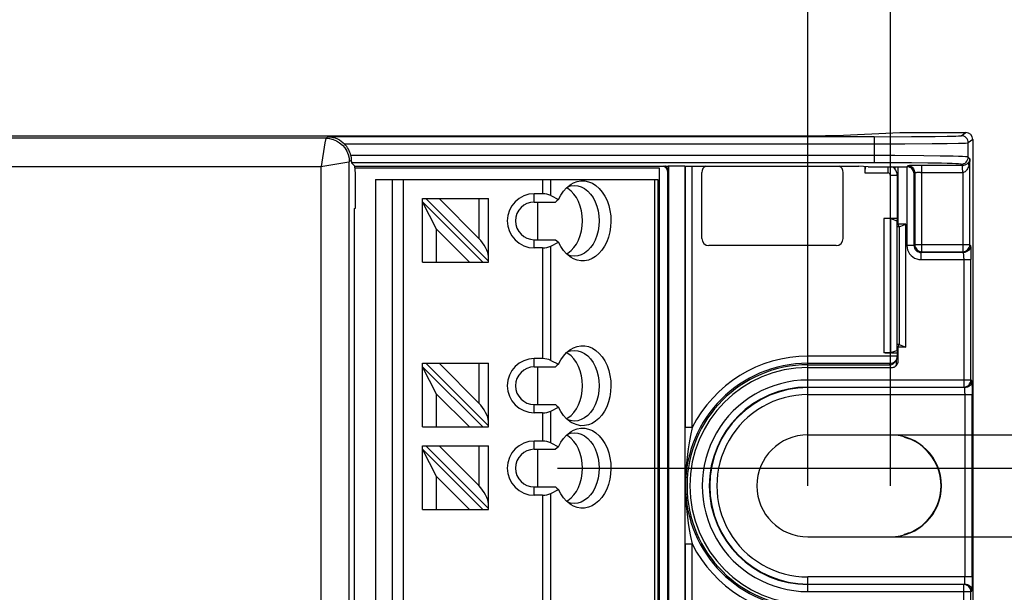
# Model space of a CAD drawing. Header units: millimetres. Extents: x 0 to 210, y 0 to 297.
# Tile 7 of 24: x 102.87 to 115.41, y 139.61 to 146.9. Entities that reach past the tile are written whole.
import ezdxf
from ezdxf.enums import TextEntityAlignment as Align

# ---------------------------------------------------------------- set-up
doc = ezdxf.new("R2010")
doc.units = ezdxf.units.MM
doc.header["$LTSCALE"] = 19.36
doc.layers.get('0').update_dxf_attribs({"linetype": 'CONTINUOUS'})
doc.layers.add('Z_DIM_2D', color=7, linetype='CONTINUOUS')
doc.styles.add('TEXTSTYLE_3', font='tridonic-metric-print-light.otf')
doc.dimstyles.new('DIMSTYLE_1', dxfattribs={"dimtxt": 2.2, "dimasz": 3.5, "dimexe": 1.5, "dimexo": 0, "dimgap": 0.55, "dimtad": 1, "dimlfac": 3.333333, "dimdsep": 46, "dimtxsty": 'TEXTSTYLE_3', "dimcen": 0.09, "dimclrt": 5, "dimazin": 2, "dimtp": 0.2, "dimtm": 0.2, "dimtfac": 1, "dimtofl": 0, "dimtmove": 0, "dimatfit": 3, "dimfxl": 1, "dimtolj": 1, "dimarcsym": 0})
doc.dimstyles.new('DIMSTYLE_2', dxfattribs={"dimtxt": 2.2, "dimasz": 3.5, "dimexe": 1.5, "dimexo": 0, "dimgap": 0.55, "dimtad": 1, "dimlfac": 3.333333, "dimdsep": 46, "dimtxsty": 'TEXTSTYLE_3', "dimcen": 0.09, "dimclrt": 5, "dimazin": 2, "dimtp": 0.5, "dimtm": 0.5, "dimtfac": 1, "dimtofl": 0, "dimtmove": 0, "dimatfit": 3, "dimfxl": 1, "dimtolj": 1, "dimarcsym": 0})
doc.dimstyles.new('DIMSTYLE_3', dxfattribs={"dimtxt": 2.2, "dimasz": 3.5, "dimexe": 1.5, "dimexo": 0, "dimgap": 0.55, "dimtad": 1, "dimlfac": 3.333333, "dimdsep": 46, "dimtxsty": 'TEXTSTYLE_3', "dimcen": 0.09, "dimclrt": 5, "dimazin": 2, "dimtp": 0.1, "dimtm": 0.1, "dimtfac": 1, "dimtofl": 0, "dimtmove": 0, "dimatfit": 3, "dimfxl": 1, "dimtolj": 1, "dimarcsym": 0})
doc.dimstyles.new('DIMSTYLE_4', dxfattribs={"dimtxt": 2.2, "dimasz": 3.5, "dimexe": 1.5, "dimexo": 0, "dimgap": 0.55, "dimtad": 1, "dimdec": 1, "dimlfac": 3.333333, "dimdsep": 46, "dimtxsty": 'TEXTSTYLE_3', "dimcen": 0.09, "dimclrt": 5, "dimadec": 1, "dimazin": 2, "dimtp": 0.1, "dimtm": 0.1, "dimtfac": 1, "dimtdec": 1, "dimtofl": 0, "dimtmove": 0, "dimatfit": 3, "dimfxl": 1, "dimtolj": 1, "dimarcsym": 0})

# ---------------------------------------------------------------- blocks, each defined once
blk = doc.blocks.new('*D4')
at = {"layer": 'Z_DIM_2D', "color": 2, "linetype": 'Continuous', "transparency": 16777216}
for p, q in [((68.96, 140.963), (68.96, 153.336)), ((112.91, 140.963), (112.91, 153.336)), ((68.96, 151.836), (90.935, 151.836)), ((112.91, 151.836), (90.935, 151.836))]:
    blk.add_line(p, q, dxfattribs=at)
at = {"layer": 'Z_DIM_2D', "color": 5, "linetype": 'Continuous', "transparency": 16777216, "style": 'TEXTSTYLE_3'}
blk.add_text('146.5', height=2.2, dxfattribs=at).set_placement((92.408, 152.386), align=Align.CENTER)
blk = doc.blocks.new('_NONE')
blk = doc.blocks.new('*D5')
at = {"layer": 'Z_DIM_2D', "color": 2, "linetype": 'Continuous', "transparency": 16777216}
for p, q in [((112.91, 140.963), (112.91, 153.336)), ((113.96, 140.963), (113.96, 153.336)), ((112.91, 151.836), (107.91, 151.836)), ((107.91, 151.836), (113.435, 151.836)), ((119.328, 151.836), (113.435, 151.836)), ((113.96, 151.836), (119.328, 151.836))]:
    blk.add_line(p, q, dxfattribs=at)
at = {"layer": 'Z_DIM_2D', "color": 5, "linetype": 'Continuous', "transparency": 16777216, "style": 'TEXTSTYLE_3'}
blk.add_text('3.5', height=2.2, dxfattribs=at).set_placement((115.674, 152.386))
blk = doc.blocks.new('*D6')
at = {"layer": 'Z_DIM_2D', "color": 2, "linetype": 'Continuous', "transparency": 16777216}
for p, q in [((122.451, 140.963), (122.451, 146.389)), ((113.96, 141.614), (123.951, 141.614)), ((122.451, 141.614), (122.451, 140.963)), ((122.451, 140.313), (122.451, 140.963)), ((113.96, 140.313), (123.951, 140.313))]:
    blk.add_line(p, q, dxfattribs=at)
at = {"layer": 'Z_DIM_2D', "color": 5, "linetype": 'Continuous', "transparency": 16777216, "style": 'TEXTSTYLE_3'}
blk.add_text('4.3', height=2.2, rotation=90, dxfattribs=at).set_placement((121.901, 142.515))
blk = doc.blocks.new('*D9')
at = {"layer": 'Z_DIM_2D', "color": 2, "linetype": 'Continuous', "transparency": 16777216}
for p, q in [((109.72, 141.188), (129.049, 141.188)), ((127.549, 141.188), (127.549, 140.138)), ((127.549, 139.088), (127.549, 140.138)), ((127.549, 140.138), (127.549, 135.62)), ((109.72, 139.088), (129.049, 139.088))]:
    blk.add_line(p, q, dxfattribs=at)
at = {"layer": 'Z_DIM_2D', "color": 5, "linetype": 'Continuous', "transparency": 16777216, "style": 'TEXTSTYLE_3'}
blk.add_text('7', height=2.2, rotation=90, dxfattribs=at).set_placement((126.999, 137.189), align=Align.RIGHT)

msp = doc.modelspace()

# ---------------------------------------------------------------- linework, layer by layer
at = {"color": 7, "linetype": 'Continuous'}
for p, q in [((69.6245, 145.4212), (112.6949, 145.4212)), ((113.2745, 145.4266), (114.0797, 145.4634)), ((114.0797, 145.4634), (114.9197, 145.4634)), ((115.0097, 145.3734), (115.0097, 136.5533)), ((75.6143, 145.03), (106.7052, 145.03)), ((106.7052, 145.03), (106.7052, 136.8967)), ((107.0927, 145.0792), (107.1357, 145.0362)), ((107.1357, 145.0362), (111.1291, 145.0362)), ((107.1435, 144.9415), (107.1373, 145.0363)), ((111.1291, 145.0362), (111.131, 145.0388)), ((111.1291, 145.0362), (111.1291, 144.9609)), ((111.131, 145.0388), (111.3391, 145.0388)), ((111.131, 145.0388), (111.131, 136.8879)), ((111.3391, 145.0388), (111.341, 145.0362)), ((111.3391, 145.0388), (111.3391, 136.8879)), ((111.341, 145.0362), (113.5572, 145.0362)), ((113.6778, 145.0284), (113.5572, 145.0362)), ((113.6337, 145.0312), (113.6338, 144.9514)), ((113.6469, 145.0304), (113.6444, 145.0255)), ((113.6778, 145.0284), (114.1697, 145.0284)), ((113.9989, 145.0167), (113.9799, 145.0284)), ((114.0196, 144.9963), (114.0196, 145.0284)), ((114.0614, 144.2969), (114.0614, 145.0284)), ((114.1837, 145.0274), (114.1713, 145.0283)), ((114.2803, 145.0427), (114.2351, 145.0421)), ((107.1388, 145.0134), (111.0135, 145.0134)), ((107.1435, 144.5041), (107.1435, 144.9415)), ((111.0135, 145.0134), (111.0135, 136.9134)), ((111.1229, 136.972), (111.1229, 144.9547)), ((111.5578, 144.1133), (111.5578, 144.9554)), ((113.3578, 144.1133), (113.3578, 144.9554)), ((114.047, 144.9206), (114.047, 144.3666)), ((107.3985, 144.8634), (110.9985, 144.8634)), ((107.3985, 144.8634), (107.3985, 137.0634)), ((109.8507, 144.7724), (109.8853, 144.7834)), ((109.8853, 144.7834), (109.9324, 144.7884)), ((109.8941, 144.8057), (109.9219, 144.8209)), ((110.9985, 144.8634), (110.9985, 137.0634)), ((109.5264, 144.6834), (109.4235, 144.6834)), ((109.6324, 144.6614), (109.7336, 144.6108)), ((109.8512, 144.7485), (109.8335, 144.7577)), ((109.8912, 144.7179), (109.8512, 144.7485)), ((107.9985, 144.6234), (108.8385, 144.6234)), ((107.9985, 143.8134), (107.9985, 144.6234)), ((107.9985, 144.5809), (108.7661, 143.8134)), ((108.1785, 144.2312), (107.9985, 144.5809)), ((108.0409, 144.6234), (108.8385, 143.8258)), ((108.2106, 144.6234), (108.7185, 144.1155)), ((108.8385, 143.8134), (108.8385, 144.6234)), ((109.4235, 144.5784), (109.6912, 144.5784)), ((109.4621, 144.5784), (109.4621, 144.0984)), ((109.7122, 144.5945), (109.6912, 144.5784)), ((109.7336, 144.6108), (109.7122, 144.5945)), ((107.1278, 144.3999), (107.1278, 137.5268)), ((107.1293, 144.4899), (107.1435, 144.5041)), ((113.957, 144.3698), (113.8779, 144.3698)), ((113.9674, 144.367), (114.0405, 144.3404)), ((114.047, 144.3666), (114.0405, 144.3404)), ((114.0405, 144.3404), (114.0405, 142.6863)), ((114.1571, 144.2969), (114.0614, 144.2969)), ((114.0731, 144.2634), (114.0614, 144.2969)), ((114.0731, 144.2634), (114.1571, 144.2969)), ((114.1571, 142.7298), (114.1571, 144.2969)), ((108.5964, 143.8134), (108.1785, 144.2312)), ((108.1785, 143.8134), (108.1785, 144.2312)), ((114.0731, 144.2634), (114.0405, 144.2634)), ((114.0731, 144.2634), (114.0731, 142.7634)), ((109.4235, 144.0984), (109.6912, 144.0984)), ((109.6324, 144.0153), (109.7336, 144.0659)), ((109.6912, 144.0984), (109.7122, 144.0822)), ((109.7122, 144.0822), (109.7336, 144.0659)), ((113.2678, 144.0234), (111.6478, 144.0234)), ((109.5264, 143.9934), (109.4235, 143.9934)), ((109.8335, 143.919), (109.8512, 143.9282)), ((109.8853, 143.8933), (109.8508, 143.9042)), ((114.9842, 143.971), (114.9848, 143.9259)), ((107.9985, 143.8134), (108.8385, 143.8134)), ((109.9324, 143.8884), (109.8853, 143.8933)), ((109.922, 143.8558), (109.8942, 143.871)), ((109.8512, 142.6485), (109.8335, 142.6577)), ((109.8507, 142.6724), (109.8853, 142.6834)), ((109.8912, 142.6179), (109.8512, 142.6485)), ((109.8853, 142.6834), (109.9324, 142.6884)), ((109.8941, 142.7057), (109.9219, 142.7209)), ((113.976, 142.657), (113.8779, 142.6569)), ((113.9674, 142.6598), (114.0405, 142.6863)), ((114.0731, 142.7634), (114.0405, 142.7634)), ((114.0405, 142.6863), (114.047, 142.6601)), ((114.047, 142.6601), (114.047, 142.6136)), ((114.0614, 142.7298), (114.0731, 142.7634)), ((114.1571, 142.7298), (114.0614, 142.7298)), ((114.0614, 142.5593), (114.0614, 142.7298)), ((114.0731, 142.7634), (114.1571, 142.7298)), ((107.9985, 142.5234), (108.8385, 142.5234)), ((107.9985, 141.7134), (107.9985, 142.5234)), ((108.0409, 142.5234), (108.8385, 141.7258)), ((108.2106, 142.5234), (108.7185, 142.0155)), ((108.8385, 141.7134), (108.8385, 142.5234)), ((109.5264, 142.5834), (109.4235, 142.5834)), ((109.6324, 142.5614), (109.7336, 142.5108)), ((113.9807, 142.5106), (113.9958, 142.5184)), ((114.0204, 142.5417), (114.0279, 142.554)), ((114.0375, 142.5733), (114.0278, 142.5539)), ((114.0373, 142.4984), (114.0373, 142.5733)), ((114.0375, 142.5733), (114.0402, 142.5791)), ((114.0402, 142.5791), (114.0453, 142.596)), ((114.0453, 142.596), (114.047, 142.6136)), ((107.9985, 142.4809), (108.7661, 141.7134)), ((108.1785, 142.1312), (107.9985, 142.4809)), ((109.4235, 142.4784), (109.6912, 142.4784)), ((109.4621, 142.4784), (109.4621, 141.9984)), ((109.7122, 142.4945), (109.6912, 142.4784)), ((109.7336, 142.5108), (109.7122, 142.4945)), ((112.9097, 142.5042), (113.9473, 142.5042)), ((112.9097, 142.4693), (113.9714, 142.4693)), ((113.9473, 142.5042), (113.9646, 142.5059)), ((113.9646, 142.5059), (113.9807, 142.5106)), ((112.9097, 142.2207), (114.8951, 142.2207)), ((114.9077, 142.2144), (112.9097, 142.2144)), ((114.9999, 142.2511), (115.0005, 142.2058)), ((108.5964, 141.7134), (108.1785, 142.1312)), ((108.1785, 141.7134), (108.1785, 142.1312)), ((109.4235, 141.9984), (109.6912, 141.9984)), ((109.5264, 141.8934), (109.4235, 141.8934)), ((109.6324, 141.9153), (109.7336, 141.9659)), ((109.6912, 141.9984), (109.7122, 141.9822)), ((109.7122, 141.9822), (109.7336, 141.9659)), ((109.8335, 141.819), (109.8512, 141.8282)), ((109.8853, 141.7933), (109.8508, 141.8042)), ((109.9324, 141.7884), (109.8853, 141.7933)), ((109.922, 141.7558), (109.8942, 141.771)), ((107.9985, 141.7134), (108.8385, 141.7134)), ((109.8853, 141.6334), (109.9324, 141.6384)), ((109.8941, 141.6557), (109.9219, 141.6709)), ((111.3472, 140.9416), (111.3454, 141.7046)), ((109.5264, 141.5334), (109.4235, 141.5334)), ((109.6324, 141.5114), (109.7336, 141.4608)), ((109.8512, 141.5985), (109.8335, 141.6077)), ((109.8507, 141.6224), (109.8853, 141.6334)), ((109.8912, 141.5679), (109.8512, 141.5985)), ((112.9097, 141.6136), (113.9597, 141.6136)), ((114.1425, 141.5833), (114.1334, 141.5865)), ((114.1355, 141.5856), (114.1381, 141.5847)), ((114.1434, 141.5829), (114.1552, 141.579)), ((114.1661, 141.5754), (114.1748, 141.5723)), ((114.1898, 141.5668), (114.1955, 141.5646)), ((107.9985, 141.4734), (108.8385, 141.4734)), ((107.9985, 140.6634), (107.9985, 141.4734)), ((107.9985, 141.4309), (108.7661, 140.6634)), ((108.1785, 141.0812), (107.9985, 141.4309)), ((108.0409, 141.4734), (108.8385, 140.6758)), ((108.2106, 141.4734), (108.7185, 140.9655)), ((108.8385, 140.6634), (108.8385, 141.4734)), ((109.4235, 141.4284), (109.6912, 141.4284)), ((109.4621, 141.4284), (109.4621, 140.9484)), ((109.7122, 141.4445), (109.6912, 141.4284)), ((109.7336, 141.4608), (109.7122, 141.4445)), ((108.5964, 140.6634), (108.1785, 141.0812)), ((108.1785, 140.6634), (108.1785, 141.0812)), ((109.4235, 140.9484), (109.6912, 140.9484)), ((109.6324, 140.8653), (109.7336, 140.9159)), ((109.6912, 140.9484), (109.7122, 140.9322)), ((109.7122, 140.9322), (109.7336, 140.9159)), ((111.3454, 140.2221), (111.3472, 140.9416)), ((109.5264, 140.8434), (109.4235, 140.8434)), ((109.8335, 140.769), (109.8512, 140.7782)), ((107.9985, 140.6634), (108.8385, 140.6634)), ((109.8853, 140.7433), (109.8508, 140.7542)), ((109.9324, 140.7384), (109.8853, 140.7433)), ((109.922, 140.7058), (109.8942, 140.721)), ((112.9097, 140.3131), (113.9597, 140.3131)), ((114.1525, 140.3468), (114.1426, 140.3436)), ((114.1601, 140.3493), (114.1525, 140.3468)), ((115.0008, 139.8023), (115.0006, 139.7468)), ((112.9097, 139.7123), (114.9077, 139.7123)), ((114.8951, 139.706), (112.9097, 139.706))]:
    msp.add_line(p, q, dxfattribs=at)
at = {"color": 9, "linetype": 'Continuous'}
for p, q in [((106.766, 145.3907), (106.7927, 145.4095)), ((113.7519, 145.4095), (106.7927, 145.4095)), ((113.7519, 145.4095), (114.2297, 145.4108)), ((113.7519, 145.4095), (113.7519, 145.0792)), ((114.2297, 145.4108), (114.5299, 145.4133)), ((114.5299, 145.4133), (114.6846, 145.4157)), ((114.8618, 145.4228), (114.9197, 145.4634)), ((106.766, 145.3907), (75.5535, 145.3907)), ((106.756, 145.3314), (106.7058, 145.03)), ((106.7657, 145.3885), (106.756, 145.3314)), ((106.766, 145.3907), (106.7657, 145.3885)), ((107.0043, 145.3195), (114.1443, 145.3202)), ((114.1443, 145.3202), (114.4932, 145.3224)), ((114.4932, 145.3224), (114.6826, 145.3245)), ((114.6826, 145.3245), (114.8265, 145.327)), ((115.0097, 145.3734), (114.9518, 145.3328)), ((114.9518, 145.1501), (114.9518, 145.3328)), ((114.0163, 145.1687), (107.0849, 145.1692)), ((114.3842, 145.1663), (114.0163, 145.1687)), ((114.9518, 145.1501), (114.972, 145.1299)), ((107.0916, 145.1087), (107.0659, 145.0907)), ((107.0659, 136.836), (107.0659, 145.0907)), ((113.9974, 145.0787), (107.0927, 145.0792)), ((111.3454, 145.0362), (111.3454, 141.7046)), ((111.4354, 141.7046), (111.4354, 145.0362)), ((113.927, 145.0284), (113.927, 144.9506)), ((114.2297, 145.0773), (113.9974, 145.0787)), ((114.1697, 145.0284), (114.1813, 145.0399)), ((114.1713, 145.0284), (114.1713, 144.0249)), ((114.4379, 145.075), (114.2297, 145.0773)), ((114.8789, 145.043), (114.3613, 145.043)), ((114.3613, 143.9449), (114.3613, 145.043)), ((114.8789, 145.043), (114.8618, 145.0601)), ((114.8801, 145.0244), (114.8804, 145.0291)), ((114.9628, 145.0549), (114.9592, 145.0417)), ((114.972, 144.0349), (114.972, 145.1299)), ((111.1291, 144.9609), (111.1229, 144.9547)), ((113.6337, 144.9506), (113.927, 144.9506)), ((113.957, 144.9206), (114.047, 144.9206)), ((113.957, 144.9206), (113.957, 144.3698)), ((114.2713, 144.9499), (114.2613, 144.9399)), ((114.2613, 144.0249), (114.2613, 144.9399)), ((114.2713, 144.9499), (114.2713, 144.0349)), ((114.3439, 144.9529), (114.882, 144.953)), ((114.882, 144.953), (114.882, 143.9449)), ((107.6137, 144.8634), (107.6137, 137.0634)), ((107.7547, 137.0634), (107.7547, 144.8634)), ((109.5264, 144.8634), (109.5264, 144.6834)), ((109.6324, 144.6614), (109.6324, 144.8634)), ((110.9545, 144.8634), (110.9545, 137.0634)), ((109.4235, 144.5784), (109.4235, 144.6834)), ((108.7185, 144.6234), (108.7185, 144.1155)), ((113.8779, 144.3698), (113.8779, 142.6569)), ((113.9674, 142.6598), (113.9674, 144.3669)), ((109.4235, 143.9934), (109.4235, 144.0984)), ((114.2613, 144.0249), (114.1713, 144.0249)), ((114.2613, 144.0249), (114.2713, 144.0349)), ((114.972, 144.0349), (114.2713, 144.0349)), ((114.972, 144.0349), (114.982, 144.0249)), ((109.5264, 143.9934), (109.5264, 142.5834)), ((109.6324, 142.5614), (109.6324, 144.0153)), ((114.3613, 143.9449), (114.3513, 143.9349)), ((114.892, 143.9349), (114.3513, 143.9349)), ((114.3513, 143.8449), (114.3513, 143.9349)), ((114.3613, 143.9449), (114.882, 143.9449)), ((114.892, 143.9349), (114.882, 143.9449)), ((114.3512, 143.8449), (114.9851, 143.8449)), ((114.895, 143.8623), (114.8951, 142.2207)), ((114.9851, 142.3107), (114.9851, 143.8449)), ((113.957, 142.6569), (113.957, 142.5236)), ((108.7185, 142.5234), (108.7185, 142.0155)), ((109.4235, 142.4784), (109.4235, 142.5834)), ((114.047, 142.6136), (112.9097, 142.6136)), ((112.9097, 142.5042), (112.9097, 142.6136)), ((112.9097, 142.5236), (113.957, 142.5236)), ((113.9473, 142.5042), (113.957, 142.5236)), ((114.9851, 142.3107), (112.9097, 142.3107)), ((112.9097, 142.1244), (112.9097, 142.3107)), ((114.9977, 142.3044), (114.9851, 142.3107)), ((114.9077, 142.2144), (114.8951, 142.2207)), ((114.9108, 142.1418), (114.9108, 139.8023)), ((112.9098, 142.1244), (115.0008, 142.1244)), ((115.0008, 139.8023), (115.0008, 142.1244)), ((109.4235, 141.8934), (109.4235, 141.9984)), ((109.5264, 141.8934), (109.5264, 141.5334)), ((109.6324, 141.5114), (109.6324, 141.9153)), ((111.4354, 141.7046), (111.3454, 141.7046)), ((109.4235, 141.4284), (109.4235, 141.5334)), ((114.1418, 141.5841), (114.1425, 141.5833)), ((114.1522, 141.58), (114.1552, 141.579)), ((114.1589, 141.5778), (114.1621, 141.5767)), ((114.1651, 141.5757), (114.1684, 141.5746)), ((114.1898, 141.5668), (114.1951, 141.5647)), ((108.7185, 141.4734), (108.7185, 140.9655)), ((109.4235, 140.8434), (109.4235, 140.9484)), ((109.5264, 140.8434), (109.5264, 139.4334)), ((109.6324, 139.4114), (109.6324, 140.8653)), ((114.1425, 140.3434), (114.1418, 140.3426)), ((114.1601, 140.3493), (114.1588, 140.3489)), ((114.1698, 140.3526), (114.1684, 140.3521)), ((114.1754, 140.3546), (114.174, 140.3541)), ((114.1832, 140.3575), (114.1815, 140.3568)), ((114.188, 140.3592), (114.1865, 140.3587)), ((111.3454, 140.2221), (111.4354, 140.2221)), ((111.3454, 140.2221), (111.3454, 136.8905)), ((111.4354, 136.8905), (111.4354, 140.2221)), ((112.9097, 139.616), (112.9097, 139.8023)), ((115.0008, 139.8023), (112.9098, 139.8023)), ((114.8951, 139.706), (114.9077, 139.7123)), ((114.9077, 139.7123), (114.9253, 139.7106)), ((112.9097, 139.616), (114.9851, 139.616)), ((114.9851, 139.616), (114.9977, 139.6223)), ((114.9851, 138.0818), (114.9851, 139.616))]:
    msp.add_line(p, q, dxfattribs=at)
at = {"color": 7, "linetype": 'Continuous'}
for points in [[(106.7927, 145.4095), (106.8251, 145.4075), (106.8562, 145.4021), (106.886, 145.3937), (106.914, 145.3826), (106.94, 145.3692), (106.9638, 145.3539), (106.9852, 145.3371), (107.0043, 145.3195)], [(107.0849, 145.1692), (107.087, 145.1583), (107.0886, 145.1475), (107.0899, 145.1368), (107.0908, 145.1266), (107.0913, 145.1172), (107.0916, 145.1087)], [(111.1028, 145.0245), (111.1005, 145.0267), (111.0982, 145.0288), (111.0958, 145.0309), (111.0933, 145.0328), (111.0909, 145.0346), (111.0884, 145.0362)], [(113.6444, 145.0255), (113.6408, 145.0143), (113.6378, 145.0006)], [(114.2351, 145.0421), (114.2168, 145.0417), (114.202, 145.0413), (114.1909, 145.0409), (114.1841, 145.0404), (114.1813, 145.0399)], [(114.2613, 144.9399), (114.2597, 144.9549), (114.2558, 144.9688), (114.2498, 144.9817), (114.2421, 144.9933), (114.2328, 145.0034), (114.222, 145.0121), (114.2097, 145.0191), (114.1965, 145.0244), (114.1837, 145.0274)], [(114.3613, 145.043), (114.333, 145.0429), (114.2803, 145.0427)], [(114.9006, 145.0455), (114.8902, 145.0437), (114.8789, 145.043)], [(114.8804, 145.0291), (114.8804, 145.0335), (114.8806, 145.0369), (114.8811, 145.0396), (114.8816, 145.0414), (114.8815, 145.0425), (114.881, 145.043)], [(114.9264, 145.0558), (114.9189, 145.0519), (114.9102, 145.0483), (114.9006, 145.0455)], [(114.9586, 145.0867), (114.953, 145.0789), (114.9469, 145.0719), (114.9403, 145.0657), (114.9334, 145.0603), (114.9264, 145.0558)], [(114.972, 145.1299), (114.9714, 145.1221), (114.97, 145.1145), (114.968, 145.1071), (114.9655, 145.1001), (114.9623, 145.0932), (114.9586, 145.0867)], [(113.6378, 145.0006), (113.6356, 144.9852), (113.6343, 144.9689), (113.6338, 144.9514)], [(114.0388, 144.9642), (114.0289, 144.9841), (114.0154, 145.0018), (113.9989, 145.0167)], [(114.047, 144.9206), (114.045, 144.9428), (114.0388, 144.9642)], [(109.7336, 144.6108), (109.7629, 144.6672), (109.7966, 144.7166), (109.8349, 144.7593), (109.8769, 144.7943), (109.8941, 144.8057)], [(109.9219, 144.8209), (109.9691, 144.8388), (110.0175, 144.8475), (110.0665, 144.8468), (110.1158, 144.8363), (110.1638, 144.8166), (110.2092, 144.7875), (110.2512, 144.7501), (110.289, 144.7051), (110.3221, 144.6534), (110.3497, 144.5959), (110.3715, 144.5339), (110.3871, 144.4685), (110.3964, 144.4008), (110.399, 144.3321), (110.3952, 144.2635), (110.3848, 144.1964), (110.3682, 144.1319), (110.3456, 144.0712), (110.3175, 144.0153), (110.2842, 143.9652), (110.2465, 143.9218), (110.2048, 143.8859), (110.16, 143.8582)], [(109.9324, 144.7884), (109.9762, 144.7841), (110.0207, 144.7707), (110.0635, 144.7484), (110.1035, 144.7177), (110.1401, 144.6793), (110.1724, 144.6339), (110.1998, 144.5824), (110.2217, 144.5259), (110.2376, 144.4655), (110.2474, 144.4026), (110.2506, 144.3384)], [(110.0385, 144.3384), (110.0351, 144.4036), (110.0254, 144.4661), (110.0093, 144.5265), (109.9874, 144.583), (109.9599, 144.6343), (109.9277, 144.6796), (109.8912, 144.7179)], [(109.8512, 143.9282), (109.8911, 143.9588), (109.9277, 143.9971), (109.9599, 144.0424), (109.9874, 144.0937), (110.0093, 144.1502), (110.0254, 144.2106), (110.0351, 144.2731), (110.0385, 144.3384)], [(110.2506, 144.3384), (110.2474, 144.2741), (110.2376, 144.2112), (110.2217, 144.1508), (110.1998, 144.0943), (110.1724, 144.0428), (110.1401, 143.9974), (110.1035, 143.959), (110.0635, 143.9283), (110.0207, 143.906), (109.9762, 143.8926), (109.9324, 143.8884)], [(113.9674, 144.367), (113.964, 144.3675), (113.958, 144.3681), (113.9492, 144.3686), (113.9381, 144.369), (113.9249, 144.3693), (113.9101, 144.3696), (113.8945, 144.3697), (113.8779, 144.3698)], [(109.8942, 143.871), (109.8771, 143.8823), (109.835, 143.9174), (109.7965, 143.9602), (109.7628, 144.0096), (109.7336, 144.0659)], [(114.982, 144.0249), (114.9825, 144.0221), (114.983, 144.0152), (114.9834, 144.0042), (114.9838, 143.9894), (114.9842, 143.971)], [(114.9848, 143.9259), (114.9851, 143.8732), (114.9851, 143.8449)], [(110.16, 143.8582), (110.1128, 143.8394), (110.0645, 143.8297), (110.0164, 143.8293), (109.9688, 143.838), (109.922, 143.8558)], [(109.7336, 142.5108), (109.7629, 142.5672), (109.7966, 142.6166), (109.8349, 142.6593), (109.8769, 142.6943), (109.8941, 142.7057)], [(109.9219, 142.7209), (109.9691, 142.7388), (110.0175, 142.7475), (110.0665, 142.7468), (110.1158, 142.7363), (110.1638, 142.7166), (110.2092, 142.6875), (110.2512, 142.6501), (110.289, 142.6051), (110.3221, 142.5534), (110.3497, 142.4959), (110.3715, 142.4339), (110.3871, 142.3685), (110.3964, 142.3008), (110.399, 142.2321), (110.3952, 142.1635), (110.3848, 142.0964), (110.3682, 142.0319), (110.3456, 141.9712), (110.3175, 141.9153), (110.2842, 141.8652), (110.2465, 141.8218), (110.2048, 141.7859), (110.16, 141.7582)], [(109.9324, 142.6884), (109.9762, 142.6841), (110.0207, 142.6707), (110.0635, 142.6484), (110.1035, 142.6177), (110.1401, 142.5793), (110.1724, 142.5339), (110.1998, 142.4824), (110.2217, 142.4259), (110.2376, 142.3655), (110.2474, 142.3026), (110.2506, 142.2384)], [(113.8945, 142.657), (113.9101, 142.6571), (113.9249, 142.6574), (113.9381, 142.6577), (113.9492, 142.6582), (113.958, 142.6586), (113.964, 142.6592), (113.9674, 142.6597)], [(113.976, 142.657), (113.9926, 142.6572), (114.0079, 142.6575), (114.0213, 142.6579), (114.0322, 142.6583), (114.0404, 142.6589), (114.0453, 142.6595), (114.047, 142.6601)], [(110.0385, 142.2384), (110.0351, 142.3036), (110.0254, 142.3661), (110.0093, 142.4265), (109.9874, 142.483), (109.9599, 142.5343), (109.9277, 142.5796), (109.8912, 142.6179)], [(113.957, 142.5236), (113.9746, 142.5253), (113.9915, 142.5304), (114.007, 142.5387)], [(113.9958, 142.5184), (114.0093, 142.5289), (114.0204, 142.5417)], [(114.007, 142.5387), (114.0207, 142.5499), (114.0319, 142.5636), (114.0375, 142.5733)], [(113.9697, 142.4693), (113.9792, 142.4696), (113.9886, 142.4709), (113.9977, 142.4732), (114.0066, 142.4764), (114.015, 142.4806), (114.023, 142.4856)], [(114.8951, 142.2207), (114.9127, 142.2224), (114.9295, 142.2275), (114.9451, 142.2358), (114.9587, 142.247), (114.9699, 142.2607), (114.9782, 142.2762), (114.9834, 142.2931), (114.9851, 142.3107)], [(114.9977, 142.3044), (114.9982, 142.3018), (114.9987, 142.2951), (114.9991, 142.2841), (114.9995, 142.2694), (114.9999, 142.2511)], [(109.8512, 141.8282), (109.8911, 141.8588), (109.9277, 141.8971), (109.9599, 141.9424), (109.9874, 141.9937), (110.0093, 142.0502), (110.0254, 142.1106), (110.0351, 142.1731), (110.0385, 142.2384)], [(110.2506, 142.2384), (110.2474, 142.1741), (110.2376, 142.1112), (110.2217, 142.0508), (110.1998, 141.9943), (110.1724, 141.9428), (110.1401, 141.8974), (110.1035, 141.859), (110.0635, 141.8283), (110.0207, 141.806), (109.9762, 141.7926), (109.9324, 141.7884)], [(115.0005, 142.2058), (115.0008, 142.1528), (115.0008, 142.1244)], [(109.8942, 141.771), (109.8771, 141.7823), (109.835, 141.8174), (109.7965, 141.8602), (109.7628, 141.9096), (109.7336, 141.9659)], [(109.7336, 141.4608), (109.7629, 141.5172), (109.7966, 141.5666), (109.8349, 141.6093), (109.8769, 141.6443), (109.8941, 141.6557)], [(109.9219, 141.6709), (109.9691, 141.6888), (110.0175, 141.6975), (110.0665, 141.6968), (110.1158, 141.6863), (110.1638, 141.6666), (110.2092, 141.6375), (110.2512, 141.6001), (110.289, 141.5551), (110.3221, 141.5034), (110.3497, 141.4459), (110.3715, 141.3839), (110.3871, 141.3185), (110.3964, 141.2508), (110.399, 141.1821), (110.3952, 141.1135), (110.3848, 141.0464), (110.3682, 140.9819), (110.3456, 140.9212), (110.3175, 140.8653), (110.2842, 140.8152), (110.2465, 140.7718), (110.2048, 140.7359), (110.16, 140.7082)], [(110.16, 141.7582), (110.1128, 141.7394), (110.0645, 141.7297), (110.0164, 141.7293), (109.9688, 141.738), (109.922, 141.7558)], [(109.9324, 141.6384), (109.9762, 141.6341), (110.0207, 141.6207), (110.0635, 141.5984), (110.1035, 141.5677), (110.1401, 141.5293), (110.1724, 141.4839), (110.1998, 141.4324), (110.2217, 141.3759), (110.2376, 141.3155), (110.2474, 141.2526), (110.2506, 141.1884)], [(110.0385, 141.1884), (110.0351, 141.2536), (110.0254, 141.3161), (110.0093, 141.3765), (109.9874, 141.433), (109.9599, 141.4843), (109.9277, 141.5296), (109.8912, 141.5679)], [(114.1401, 141.584), (114.1418, 141.5834), (114.1434, 141.5829)], [(114.1552, 141.579), (114.1621, 141.5767), (114.1661, 141.5754)], [(114.1748, 141.5723), (114.1796, 141.5706), (114.1846, 141.5687), (114.1898, 141.5668)], [(109.8512, 140.7782), (109.8911, 140.8088), (109.9277, 140.8471), (109.9599, 140.8924), (109.9874, 140.9437), (110.0093, 141.0002), (110.0254, 141.0606), (110.0351, 141.1231), (110.0385, 141.1884)], [(110.2506, 141.1884), (110.2474, 141.1241), (110.2376, 141.0612), (110.2217, 141.0008), (110.1998, 140.9443), (110.1724, 140.8928), (110.1401, 140.8474), (110.1035, 140.809), (110.0635, 140.7783), (110.0207, 140.756), (109.9762, 140.7426), (109.9324, 140.7384)], [(109.8942, 140.721), (109.8771, 140.7323), (109.835, 140.7674), (109.7965, 140.8102), (109.7628, 140.8596), (109.7336, 140.9159)], [(110.16, 140.7082), (110.1128, 140.6894), (110.0645, 140.6797), (110.0164, 140.6793), (109.9688, 140.688), (109.922, 140.7058)], [(114.1426, 140.3436), (114.1407, 140.3429), (114.1386, 140.3422), (114.1362, 140.3414), (114.1333, 140.3402), (114.1301, 140.3388)], [(114.1955, 140.3621), (114.1948, 140.3619), (114.188, 140.3592), (114.1815, 140.3568), (114.1754, 140.3546), (114.1698, 140.3526), (114.1647, 140.3509), (114.1601, 140.3493)], [(114.9851, 139.616), (114.9834, 139.6336), (114.9782, 139.6505), (114.9699, 139.666), (114.9587, 139.6797), (114.9451, 139.6909), (114.9295, 139.6992), (114.9127, 139.7043), (114.8951, 139.706)], [(114.9999, 139.6756), (114.9995, 139.6573), (114.9991, 139.6426), (114.9987, 139.6316), (114.9982, 139.6249), (114.9977, 139.6223)], [(115.0006, 139.7468), (115.0002, 139.697), (114.9999, 139.6756)]]:
    msp.add_lwpolyline(points, dxfattribs=at)
at = {"color": 9, "linetype": 'Continuous'}
for points in [[(114.6846, 145.4157), (114.7454, 145.417), (114.794, 145.4184), (114.83, 145.4198), (114.8525, 145.4213), (114.8618, 145.4228)], [(114.9518, 145.3328), (114.9501, 145.3502), (114.9451, 145.3668), (114.9371, 145.382), (114.9264, 145.3954), (114.9129, 145.4069), (114.8972, 145.4155), (114.8799, 145.4209), (114.8618, 145.4228)], [(106.766, 145.3907), (106.8129, 145.387), (106.8587, 145.376), (106.9023, 145.3579), (106.9425, 145.3333), (106.9783, 145.3026), (107.0089, 145.2667), (107.0334, 145.2265), (107.0513, 145.183), (107.0622, 145.1374), (107.0659, 145.0907)], [(114.8265, 145.327), (114.879, 145.3284), (114.9177, 145.3298), (114.9421, 145.3313), (114.9518, 145.3328)], [(114.9518, 145.1501), (114.9421, 145.1523), (114.9177, 145.1544), (114.879, 145.1564), (114.8265, 145.1584), (114.7607, 145.1603), (114.6826, 145.162), (114.5931, 145.1636), (114.3842, 145.1663)], [(114.8618, 145.0601), (114.8792, 145.0618), (114.8958, 145.0668), (114.911, 145.0748), (114.9244, 145.0855), (114.9358, 145.099), (114.9445, 145.1147), (114.9499, 145.132), (114.9518, 145.1501)], [(106.7052, 145.0306), (107.0621, 145.0901), (107.0659, 145.0907)], [(114.1813, 145.0399), (114.1989, 145.0382), (114.2158, 145.033), (114.2313, 145.0247), (114.2449, 145.0135), (114.2561, 144.9999), (114.2644, 144.9844), (114.2695, 144.9675), (114.2713, 144.9499)], [(114.8618, 145.0601), (114.8525, 145.0623), (114.83, 145.0644), (114.7941, 145.0665), (114.7454, 145.0684), (114.6846, 145.0703), (114.6126, 145.072), (114.4379, 145.075)], [(114.8801, 145.0134), (114.8799, 145.0163), (114.8798, 145.0191), (114.8799, 145.0218), (114.8801, 145.0244)], [(114.9592, 145.0417), (114.9539, 145.0259), (114.9479, 145.0117)], [(114.9586, 145.0867), (114.9558, 145.0803), (114.9542, 145.0733), (114.9538, 145.0658), (114.9545, 145.0581), (114.9563, 145.0501), (114.9593, 145.042)], [(114.972, 145.1299), (114.9715, 145.1141), (114.9703, 145.0987), (114.9684, 145.0835), (114.9659, 145.0688), (114.9628, 145.0549)], [(113.957, 144.9206), (113.9559, 144.9287), (113.953, 144.9357), (113.9482, 144.9418), (113.9421, 144.9466), (113.9351, 144.9495), (113.927, 144.9506)], [(114.3439, 144.9529), (114.3272, 144.9528), (114.3118, 144.9525), (114.2982, 144.9521), (114.287, 144.9516), (114.2786, 144.9511), (114.2733, 144.9505), (114.2713, 144.9499)], [(114.8809, 144.9954), (114.8806, 145.0048), (114.8801, 145.0134)], [(114.882, 144.953), (114.8814, 144.9748), (114.8809, 144.9954)], [(114.9479, 145.0117), (114.9414, 144.9991), (114.9346, 144.9882), (114.9277, 144.979), (114.9202, 144.9711), (114.9116, 144.9639), (114.9022, 144.9582), (114.8923, 144.9547), (114.882, 144.953)], [(114.1713, 144.0249), (114.1736, 143.9963), (114.1801, 143.9692), (114.191, 143.9431), (114.2057, 143.9191), (114.224, 143.8977), (114.2454, 143.8793), (114.2695, 143.8646), (114.2955, 143.8538), (114.3227, 143.8472), (114.3512, 143.8449)], [(114.2613, 144.0249), (114.263, 144.0073), (114.2681, 143.9904), (114.2764, 143.9749), (114.2876, 143.9612), (114.3013, 143.95), (114.3168, 143.9417), (114.3337, 143.9366), (114.3513, 143.9349)], [(114.2713, 144.0349), (114.273, 144.0173), (114.2781, 144.0005), (114.2865, 143.9849), (114.2976, 143.9713), (114.3113, 143.9601), (114.3268, 143.9518), (114.3437, 143.9466), (114.3613, 143.9449)], [(114.882, 143.9449), (114.8996, 143.9466), (114.9164, 143.9518), (114.932, 143.9601), (114.9456, 143.9713), (114.9568, 143.9849), (114.9651, 144.0005), (114.9703, 144.0173), (114.972, 144.0349)], [(114.982, 144.0249), (114.9803, 144.0075), (114.9753, 143.9909), (114.9674, 143.9757), (114.9566, 143.9622), (114.9431, 143.9508), (114.9274, 143.9422), (114.9102, 143.9368), (114.892, 143.9349)], [(114.895, 143.8623), (114.8949, 143.879), (114.8946, 143.8944), (114.8942, 143.908), (114.8937, 143.9192), (114.8932, 143.9276), (114.8926, 143.9329), (114.892, 143.9349)], [(114.9977, 142.3044), (114.996, 142.287), (114.991, 142.2704), (114.983, 142.2552)], [(114.9588, 142.2303), (114.9431, 142.2216), (114.9259, 142.2162), (114.9077, 142.2144)], [(114.9108, 142.1418), (114.9106, 142.1586), (114.9103, 142.1741), (114.9099, 142.1877), (114.9094, 142.1989), (114.9089, 142.2073), (114.9083, 142.2125), (114.9077, 142.2144)], [(114.983, 142.2552), (114.9723, 142.2417), (114.9588, 142.2303)], [(111.4354, 141.7046), (111.4133, 141.6027), (111.397, 141.5117), (111.3845, 141.4338), (111.3743, 141.3622), (111.3658, 141.2904), (111.3591, 141.2205), (111.3543, 141.1525), (111.3508, 141.0867), (111.3488, 141.0237), (111.3484, 140.9631)], [(114.1425, 141.5833), (114.1438, 141.5828), (114.147, 141.5817)], [(111.3484, 140.9631), (111.3488, 140.9027), (111.3508, 140.8398), (111.3543, 140.7739), (111.3592, 140.7056), (111.3659, 140.6356), (111.3745, 140.563), (111.3851, 140.4885), (111.3981, 140.4086), (111.4143, 140.3194), (111.4354, 140.2221)], [(114.147, 140.345), (114.1438, 140.3439), (114.1425, 140.3434)], [(114.9099, 139.739), (114.9103, 139.7526), (114.9106, 139.7681), (114.9108, 139.7849), (114.9108, 139.8023)], [(114.892, 137.9918), (114.8926, 137.9938), (114.8932, 137.9991), (114.8937, 138.0075), (114.8942, 138.0187), (114.8946, 138.0323), (114.8949, 138.0477), (114.895, 138.0644), (114.8951, 139.706)], [(114.9077, 139.7123), (114.9083, 139.7142), (114.9089, 139.7194), (114.9094, 139.7278), (114.9099, 139.739)], [(114.9253, 139.7106), (114.9422, 139.7054), (114.9577, 139.6971)], [(114.9577, 139.6971), (114.9713, 139.686), (114.9825, 139.6724)], [(114.9825, 139.6724), (114.9908, 139.6569), (114.9959, 139.64), (114.9977, 139.6223)]]:
    msp.add_lwpolyline(points, dxfattribs=at)
at = {"color": 7, "linetype": 'Continuous'}
for centre, radius, start, end in [((109.4235, 144.3384), 0.345, 90, 270), ((109.4235, 144.3384), 0.24, 90, 270), ((109.4235, 142.2384), 0.345, 90, 270), ((109.4235, 142.2384), 0.24, 90, 270), ((112.9097, 140.9634), 1.5408, 90, 270), ((112.9097, 140.9634), 1.5059, 90, 270), ((112.9097, 140.9634), 1.2573, 90, 270), ((109.4235, 141.1884), 0.345, 90, 270), ((112.9097, 140.9634), 0.6502, 90, 270), ((113.9597, 140.9634), 0.6502, 270, 90), ((113.9597, 140.9634), 0.6458, 291.37543, 68.62456), ((109.4235, 141.1884), 0.24, 90, 270)]:
    msp.add_arc(centre, radius, start, end, dxfattribs=at)
at = {"color": 9, "linetype": 'Continuous'}
for radius, start, end in [(1.5602, 90, 270), (1.6502, 90, 153.30905), (1.3473, 89.99972, 270.00028), (1.251, 90, 270), (1.161, 89.99816, 270.00234), (1.6502, 206.69095, 270)]:
    msp.add_arc((112.9097, 140.9634), radius, start, end, dxfattribs=at)
at = {"color": 7, "linetype": 'Continuous'}
for centre, major_axis, ratio, start_param, end_param in [((112.6949, 145.4285), (0.6, 0), 0.0122179, 4.712389, 6.0213859), ((114.9197, 145.3733), (0.0737, 0.0516), 0.9997731, 5.6725903, 7.2431734), ((106.7911, 145.1083), (-0.2458, -0.1721), 0.9997731, 2.7348866, 3.3113271), ((107.0927, 145.1692), (0, 0.09), 0.0174551, -3.9757546, -3.1590459), ((111.0329, 144.9547), (0.0636, 0.0636), 0.9998508, -0.7853235, 0.3542855), ((111.0391, 144.9609), (0.0636, 0.0636), 0.9998508, -0.7853235, 0), ((111.6478, 144.9554), (-0.0636, 0.0636), 0.9998508, 5.9495102, 7.0685088), ((113.2678, 144.9554), (0.0636, 0.0636), 0.9998508, 5.4978618, 6.6168605), ((109.5264, 144.6084), (0.15, 0), 0.5, 0.7853982, 1.5707963), ((107.1294, 144.3999), (0, 0.09), 0.0174551, 0.0174533, 1.5707963), ((113.957, 144.3666), (0.09, 0), 0.0349208, 0.0004726, 1.5707963), ((108.7185, 144.0023), (-0.1042, 0.1603), 0.3713657, -2.6224354, -1.0516391), ((111.6478, 144.1134), (-0.0636, -0.0636), 0.9998508, 5.4978618, 7.0685088), ((113.2678, 144.1134), (-0.0636, 0.0636), 0.9998508, 2.3562691, 3.9269162), ((109.5264, 144.0684), (0.15, 0), 0.5, -1.5707963, -0.7853982), ((109.5264, 142.5084), (0.15, 0), 0.5, 0.7853982, 1.5707963), ((113.9714, 142.5593), (0.0516, -0.0737), 0.9997731, 0, 0.9599881), ((108.7185, 141.9023), (-0.1042, 0.1603), 0.3713657, -2.6224354, -1.0516391), ((109.5264, 141.9684), (0.15, 0), 0.5, -1.5707963, -0.7853982), ((109.5264, 141.4584), (0.15, 0), 0.5, 0.7853982, 1.5707963), ((108.7185, 140.8523), (-0.1042, 0.1603), 0.3713657, -2.6224354, -1.0516391), ((109.5264, 140.9184), (0.15, 0), 0.5, -1.5707963, -0.7853982)]:
    msp.add_ellipse(centre, major_axis=major_axis, ratio=ratio, start_param=start_param, end_param=end_param, dxfattribs=at)

# ---------------------------------------------------------------- dimensions: what is measured, and where the dimension line sits
at = {"layer": 'Z_DIM_2D', "color": 2, "linetype": 'Continuous'}
for base, p1, p2, dimstyle, picture, middle in [((112.9097, 151.8358), (68.9597, 140.9634), (112.9097, 140.9634), 'DIMSTYLE_2', '*D4', (92.3924, 151.8358)), ((113.9597, 151.8358), (112.9097, 140.9634), (113.9597, 140.9634), 'DIMSTYLE_3', '*D5', (117.4888, 151.8358))]:
    dim = msp.add_linear_dim(base=base, p1=p1, p2=p2, dimstyle=dimstyle, override={"dimblk1": 'NONE', "dimblk2": 'NONE', "dimsah": 1}, dxfattribs=at)
    dim.commit()
    dim.dimension.update_dxf_attribs({"geometry": picture, "text_midpoint": middle, "dimtype": 160})
for base, p1, p2, dimstyle, picture, middle in [((122.4512, 140.3131), (113.9597, 141.6136), (113.9597, 140.3131), 'DIMSTYLE_4', '*D6', (122.4512, 144.4157)), ((127.5486, 139.0884), (109.7203, 141.1884), (109.7203, 139.0884), 'DIMSTYLE_1', '*D9', (127.5486, 136.4096))]:
    dim = msp.add_linear_dim(base=base, p1=p1, p2=p2, angle=270, dimstyle=dimstyle, override={"dimblk1": 'NONE', "dimblk2": 'NONE', "dimsah": 1}, dxfattribs=at)
    dim.commit()
    dim.dimension.update_dxf_attribs({"geometry": picture, "text_midpoint": middle, "dimtype": 160})

doc.saveas('drawing.dxf')
